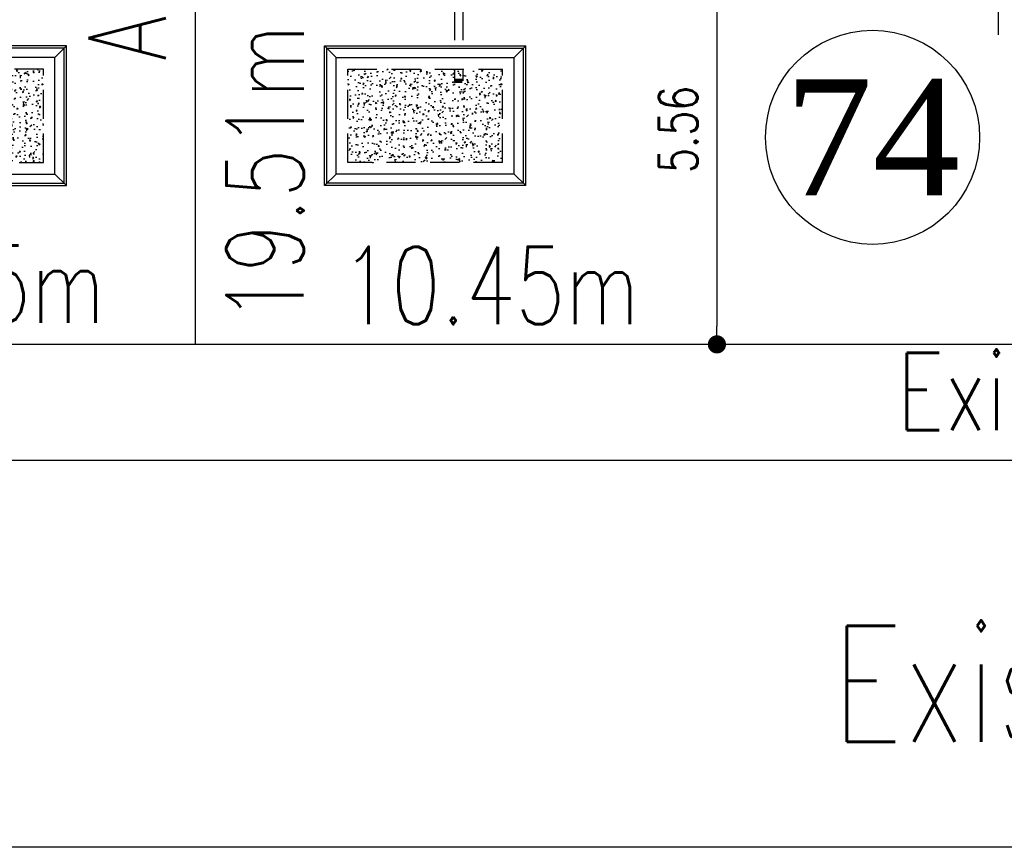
# Model space of a CAD drawing. Header units: millimetres. Extents: x 301 to 1479, y 491 to 1341.
# Tile 163 of 256: x 392 to 404, y 672 to 683. Entities that reach past the tile are written whole.
import ezdxf
from ezdxf.enums import TextEntityAlignment as Align

# ---------------------------------------------------------------- set-up
doc = ezdxf.new("R2010")
doc.units = ezdxf.units.MM
doc.header["$LTSCALE"] = 1.5
doc.header["$MEASUREMENT"] = 0
doc.linetypes.add('HIDDEN', pattern=[0.375, 0.25, -0.125])
doc.linetypes.add('PHANTOM2', pattern=[1.25, 0.625, -0.125, 0.125, -0.125, 0.125, -0.125])
for name, color, linetype in [('AP&SA', 254, 'HIDDEN'), ('Blk', 7, 'Continuous'), ('boundary', 3, 'Continuous'), ('Boundary Wall', 64, 'Continuous'), ('DIM', 6, 'Continuous'), ('Hatch Aggregate', 252, 'Continuous'), ('Kerb', 251, 'Continuous'), ('PVC Pipe 110', 69, 'Continuous'), ('ROAD', 8, 'Continuous'), ('TEXT', 7, 'Continuous'), ('TXTAREA', 10, 'Continuous')]:
    doc.layers.add(name, color=color, linetype=linetype)
doc.styles.add('RS1', font='romans.shx', dxfattribs={"width": 0.75, "height": 0.5})
doc.styles.add('RS2', font='romans.shx', dxfattribs={"width": 0.75, "height": 1})
doc.styles.add('RS3', font='romans.shx', dxfattribs={"width": 0.75, "height": 1.5})
doc.styles.add('times', font='times.ttf')
doc.dimstyles.new('Souillac5', dxfattribs={"dimscale": 0.5, "dimtxt": 0.5, "dimasz": 0.47, "dimexe": 0, "dimexo": 1, "dimgap": 0.5, "dimtad": 1, "dimzin": 0, "dimdsep": 46, "dimtxsty": 'RS1', "dimblk": 'DOT', "dimcen": 3, "dimse1": 1, "dimse2": 1, "dimclrd": 6, "dimclre": 6, "dimclrt": 7, "dimaunit": 1, "dimadec": 0, "dimazin": 0, "dimtfac": 1, "dimtofl": 0, "dimtmove": 1, "dimatfit": 3, "dimfxl": 1, "dimtolj": 1, "dimtzin": 0, "dimlwe": -1, "dimarcsym": 0})
pattern_1 = [(230, (774182.12145, 33569.827), (-0.21517805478, 0.018825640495), [0.0225, -0.2475]), (175, (774182.12145, 33569.827), (0.041625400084, -0.22565764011), [0.018, -0.198]), (280.45144446, (774182.10352, 33569.82858), (-0.17355265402, -0.20683199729), [0.0191220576, -0.2103426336]), (226.1842, (774182.12145, 33569.767), (-0.3201723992, 0.04965578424), [0.03375, -0.37125]), (276.63563549, (774182.09477, 33569.77115), (-0.2803985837, -0.29223558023), [0.0286831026, -0.315514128]), (171.18416399, (774182.12145, 33569.767), (-0.28039858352, -0.29223558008), [0.027, -0.2970000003]), (201, (774182.09145, 33569.782), (-0.179072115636, 0.1207856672), [0.0225, -0.2475]), (146, (774182.09145, 33569.782), (-0.072994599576, -0.217545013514), [0.018, -0.198]), (251.45144474, (774182.07653, 33569.79207), (-0.25206671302, -0.09675934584), [0.019122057, -0.2103426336]), (217.5, (774182.12145, 33569.82701), (-0.003647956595, -0.0998681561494), [0, -0.1956, 0, -0.201, 0, -0.19875]), (187.5, (774182.12145, 33569.82701), (-0.078920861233, -0.118323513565), [0, -0.1146, 0, -0.1911, 0, -0.07575]), (147.5, (774182.18835, 33569.82701), (-0.160146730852, 0.00676646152), [0, -0.075, 0, -0.234, 0, -0.3105]), (137.5, (774182.21835, 33569.82701), (-0.174955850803, -0.0300314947), [0, -0.0975, 0, -0.1554, 0, -0.2205])]

# ---------------------------------------------------------------- blocks, each defined once
blk = doc.blocks.new('SSSU-D3')
at = {"layer": 'Hatch Aggregate'}
h = blk.add_hatch(dxfattribs=at)
h.set_pattern_fill('AR-CONC', color=256, scale=0.03, angle=180)
h.set_pattern_definition(pattern_1)
h.paths.add_polyline_path([(-2.033, -2), (-2.033, -3.205), (-0.033, -3.205), (-0.033, -2)])
h = blk.add_hatch(dxfattribs=at)
h.set_pattern_fill('AR-CONC', color=256, scale=0.03, angle=180)
h.set_pattern_definition(pattern_1)
h.paths.add_polyline_path([(14.933, -2), (14.933, -3.205), (12.933, -3.205), (12.933, -2)])
at = {"layer": 'AP&SA', "linetype": 'HIDDEN'}
for p, q in [((-2.033, -3.205), (-2.033, -2)), ((-2.033, -2), (-0.033, -2)), ((-0.033, -3.205), (-0.033, -2)), ((14.933, -2), (12.933, -2)), ((14.933, -3.205), (14.933, -2)), ((-0.033, -3.205), (-2.033, -3.205)), ((12.933, -3.205), (14.933, -3.205))]:
    blk.add_line(p, q, dxfattribs=at)
at = {"layer": 'Boundary Wall', "linetype": 'ByBlock'}
blk.add_line((6.375, -1.555), (6.375, 0), dxfattribs=at)
at = {"layer": 'Kerb'}
for p, q in [((-2.333, -1.7), (0.267, -1.7)), ((-2.333, -3.505), (-2.333, -1.7)), ((-2.183, -1.85), (-2.333, -1.7)), ((-2.303, -1.73), (0.237, -1.73)), ((-2.303, -3.475), (-2.303, -1.73)), ((0.117, -1.85), (0.267, -1.7)), ((0.237, -3.475), (0.237, -1.73)), ((0.267, -3.505), (0.267, -1.7)), ((15.233, -1.7), (12.633, -1.7)), ((15.203, -1.73), (12.663, -1.73)), ((15.083, -1.85), (15.233, -1.7)), ((15.203, -3.475), (15.203, -1.73)), ((15.233, -3.505), (15.233, -1.7)), ((-2.183, -3.355), (-2.183, -1.85)), ((-2.183, -1.85), (0.117, -1.85)), ((0.117, -3.355), (0.117, -1.85)), ((15.083, -1.85), (12.783, -1.85)), ((15.083, -3.355), (15.083, -1.85)), ((-2.183, -3.355), (-2.333, -3.505)), ((0.117, -3.355), (-2.183, -3.355)), ((0.117, -3.355), (0.267, -3.505)), ((12.783, -3.355), (15.083, -3.355)), ((15.083, -3.355), (15.233, -3.505)), ((0.267, -3.505), (-2.333, -3.505)), ((0.237, -3.475), (-2.303, -3.475)), ((12.633, -3.505), (15.233, -3.505)), ((12.663, -3.475), (15.203, -3.475))]:
    blk.add_line(p, q, dxfattribs=at)
at = {"layer": 'PVC Pipe 110', "linetype": 'PHANTOM2', "ltscale": 2}
for p, q in [((-0.655, 0.25), (-0.655, -2.15)), ((-0.545, 0.25), (-0.545, -2.15))]:
    blk.add_line(p, q, dxfattribs=at)
at = {"layer": 'PVC Pipe 110', "linetype": 'PHANTOM2', "lineweight": 100, "ltscale": 0.03}
blk.add_line((-0.655, -2.15), (-0.545, -2.15), dxfattribs=at)
blk = doc.blocks.new('_DOT')
at = {"color": 0, "linetype": 'ByBlock'}
blk.add_line((-0.5, 0), (-1, 0), dxfattribs=at)
at = {"color": 0, "linetype": 'ByBlock', "const_width": 0.5}
blk.add_lwpolyline([(-0.25, 0, 1), (0.25, 0, 1)], format="xyb", close=True, dxfattribs=at)
blk = doc.blocks.new('*D224')
at = {"layer": 'DEFPOINTS', "color": 0, "transparency": 16777216}
for p in [(400.807, 684.326), (400.72, 678.769), (400.807, 678.769)]:
    blk.add_point(p, dxfattribs=at)
at = {"layer": 'DIM', "color": 6, "lineweight": -2, "transparency": 16777216}
blk.add_line((400.72, 684.091), (400.72, 679.004), dxfattribs=at)
at = {"layer": 'DIM', "color": 6, "lineweight": -2, "transparency": 16777216, "xscale": 0.235, "yscale": 0.235, "zscale": 0.235}
for p, rotation in [((400.72, 684.326), 90), ((400.72, 678.769), 270)]:
    blk.add_blockref('_DOT', p, dxfattribs=dict(at, rotation=rotation))
at = {"layer": 'DIM', "color": 7, "transparency": 16777216, "insert": (400.22, 681.548), "char_height": 0.5, "attachment_point": 5, "rotation": 90, "style": 'RS1'}
blk.add_mtext('\\A1;5.56', dxfattribs=at)

msp = doc.modelspace()

# ---------------------------------------------------------------- linework, layer by layer
at = {"layer": 'boundary', "linetype": 'Continuous'}
msp.add_line((393.9836, 678.769), (393.9836, 698.2745), dxfattribs=at)
at = {"layer": 'ROAD'}
for p, q in [((498.4836, 678.769), (341.7336, 678.769)), ((498.4941, 677.269), (333.1419, 677.269)), ((489.1387, 672.269), (333.4047, 672.269))]:
    msp.add_line(p, q, dxfattribs=at)
at = {"layer": 'TXTAREA'}
msp.add_circle((402.7309, 681.4454), 1.3831, dxfattribs=at)

# ---------------------------------------------------------------- block references
at = {"layer": 'Blk'}
for p in [(377.0836, 684.3262), (397.9836, 684.3262)]:
    msp.add_blockref('SSSU-D3', p, dxfattribs=at)

# ---------------------------------------------------------------- texts
at = {"layer": 'TEXT', "style": 'RS2', "width": 0.75}
for s, rotation, p in [('A:204.19m²', 89.98956, (393.6001, 682.4375)), ('19.51m', 89.94887, (395.3795, 679.053)), ('10.45m', 0.01044, (388.9626, 679.0466)), ('10.45m', 0.01044, (395.866, 679.0303)), ('Existing Pavement 1.50m wide', 0.01044, (403.0468, 677.6594))]:
    msp.add_text(s, height=1, rotation=rotation, dxfattribs=at).set_placement(p)
at = {"layer": 'TEXT', "linetype": 'Continuous', "style": 'RS3', "width": 0.75}
msp.add_text('Existing Road 5.00m wide ', height=1.5, dxfattribs=at).set_placement((412.5222, 674.3833), align=Align.MIDDLE_CENTER)
at = {"layer": 'TXTAREA', "style": 'times'}
msp.add_text('74', height=1.5, dxfattribs=at).set_placement((402.7309, 681.4454), align=Align.MIDDLE_CENTER)

# ---------------------------------------------------------------- dimensions: what is measured, and where the dimension line sits
at = {"layer": 'DIM'}
dim = msp.add_linear_dim(base=(400.7199, 678.769), p1=(400.8075, 684.3262), p2=(400.8075, 678.769), angle=90, dimstyle='Souillac5', dxfattribs=at)
dim.commit()
dim.dimension.update_dxf_attribs({"geometry": '*D224', "text_midpoint": (400.2199, 681.5476)})

doc.saveas('drawing.dxf')
